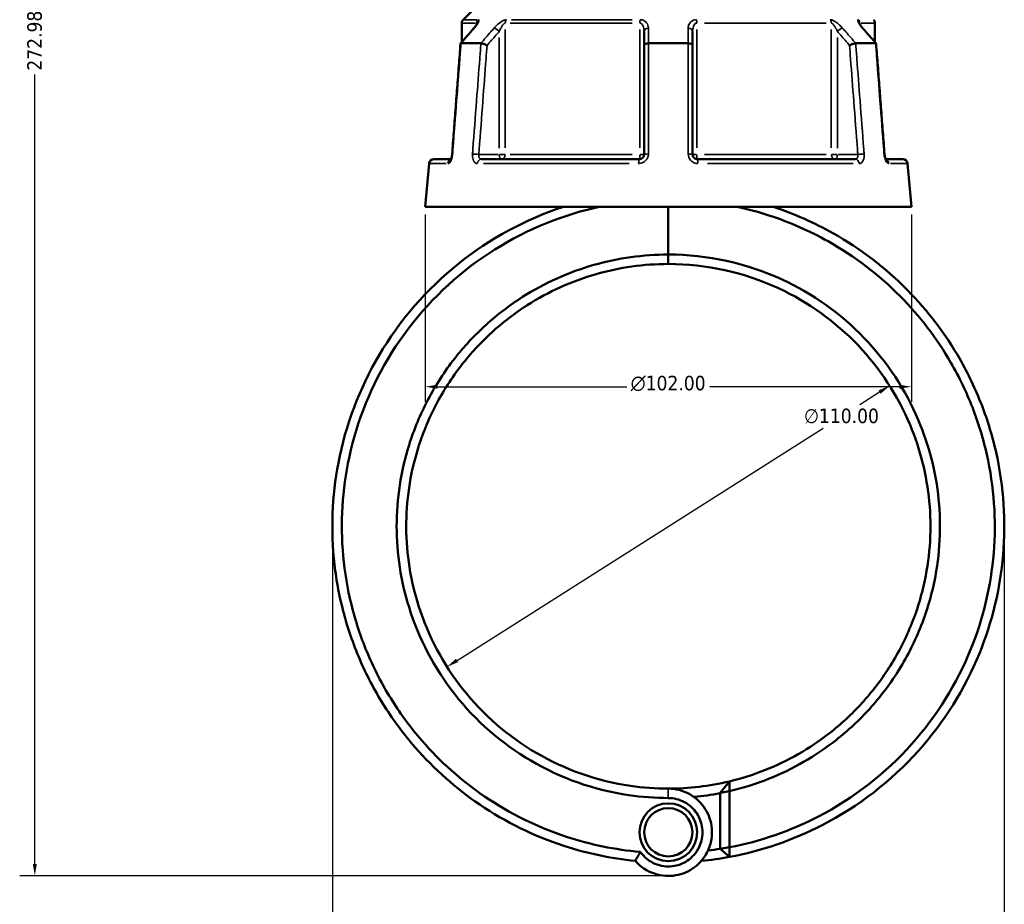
# Model space of a CAD drawing. Header units: millimetres. Extents: x 0 to 904, y 0 to 929.
# Tile 3 of 10: x 275 to 482, y 245 to 430. Entities that reach past the tile are written whole.
import ezdxf

# ---------------------------------------------------------------- set-up
doc = ezdxf.new("R2010")
doc.units = ezdxf.units.MM
for name, color, linetype, lineweight in [('Dimension (ANSI)', 7, 'Continuous', 25), ('Visible (ANSI)', 7, 'Continuous', 50), ('Visible Narrow (ANSI)', 7, 'Continuous', 35)]:
    doc.layers.add(name, color=color, linetype=linetype, lineweight=lineweight)
doc.styles.add('Note Text (ANSI)', font='tahoma.ttf')
doc.dimstyles.new('Default - mm (ANSI)', dxfattribs={"dimtxt": 3.048, "dimasz": 2.5, "dimexe": 3.175, "dimexo": 1.6002, "dimgap": 0.8, "dimtad": 0, "dimtoh": 1, "dimrnd": 1e-08, "dimzin": 4, "dimdsep": 46, "dimtxsty": 'Note Text (ANSI)', "dimcen": 0.09, "dimdle": 10, "dimclrd": 256, "dimclre": 256, "dimclrt": 256, "dimadec": 1, "dimazin": 1, "dimtfac": 1, "dimtofl": 0, "dimtmove": 0, "dimatfit": 3, "dimfxl": 1, "dimtolj": 1, "dimtzin": 4, "dimlwd": -1, "dimlwe": -1, "dimarcsym": 0})

# ---------------------------------------------------------------- blocks, each defined once
blk = doc.blocks.new('*D7')
at = {"layer": 'Defpoints', "color": 0, "transparency": 16777216}
for p in [(481.47, 326.49), (340.52, 323.87), (481.47, 187.63)]:
    blk.add_point(p, dxfattribs=at)
at = {"layer": 'Dimension (ANSI)', "transparency": 16777216}
for p, q in [((481.47, 324.89), (481.47, 184.45)), ((340.52, 322.27), (340.52, 184.45)), ((343.02, 187.63), (443.7, 187.63)), ((478.97, 187.63), (457.33, 187.63))]:
    blk.add_line(p, q, dxfattribs=at)
for points in [[(343.02, 188.04), (343.02, 187.21), (340.52, 187.63)], [(478.97, 188.04), (478.97, 187.21), (481.47, 187.63)]]:
    blk.add_solid(points, dxfattribs=at)
at = {"layer": 'Dimension (ANSI)', "transparency": 16777216, "insert": (444.5, 189.21), "char_height": 3.048, "attachment_point": 1, "style": 'Note Text (ANSI)'}
blk.add_mtext('\\A1;140.95', dxfattribs=at)
blk = doc.blocks.new('*D8')
at = {"layer": 'Defpoints', "color": 0, "transparency": 16777216}
for p in [(457.46, 353.34), (364.58, 294.41)]:
    blk.add_point(p, dxfattribs=at)
at = {"layer": 'Dimension (ANSI)', "transparency": 16777216}
for p, q in [((455.35, 352), (451.18, 349.35)), ((366.69, 295.75), (443.48, 344.47))]:
    blk.add_line(p, q, dxfattribs=at)
for points in [[(455.12, 352.35), (455.57, 351.65), (457.46, 353.34)], [(366.46, 296.1), (366.91, 295.39), (364.58, 294.41)]]:
    blk.add_solid(points, dxfattribs=at)
at = {"layer": 'Dimension (ANSI)', "transparency": 16777216, "insert": (439.49, 348.55), "char_height": 3.048, "attachment_point": 1, "style": 'Note Text (ANSI)'}
blk.add_mtext('\\A1;∅110.00', dxfattribs=at)
blk = doc.blocks.new('*D9')
at = {"layer": 'Defpoints', "color": 0, "transparency": 16777216}
for p in [(278.09, 523.55), (395.72, 523.55), (411.62, 250.57)]:
    blk.add_point(p, dxfattribs=at)
at = {"layer": 'Dimension (ANSI)', "transparency": 16777216}
for p, q in [((394.12, 523.55), (274.92, 523.55)), ((278.09, 521.05), (278.09, 432.54)), ((278.09, 253.07), (278.09, 418.6)), ((410.02, 250.57), (274.92, 250.57))]:
    blk.add_line(p, q, dxfattribs=at)
for points in [[(277.67, 521.05), (278.51, 521.05), (278.09, 523.55)], [(277.67, 253.07), (278.51, 253.07), (278.09, 250.57)]]:
    blk.add_solid(points, dxfattribs=at)
at = {"layer": 'Dimension (ANSI)', "transparency": 16777216, "insert": (276.5, 419.4), "char_height": 3.048, "attachment_point": 1, "rotation": 90, "style": 'Note Text (ANSI)'}
blk.add_mtext('\\A1;272.98', dxfattribs=at)
blk = doc.blocks.new('*D11')
at = {"layer": 'Defpoints', "color": 0, "transparency": 16777216}
for p in [(360.02, 390.85), (462.02, 390.85), (360.02, 353.13)]:
    blk.add_point(p, dxfattribs=at)
at = {"layer": 'Dimension (ANSI)', "transparency": 16777216}
for p, q in [((360.02, 389.25), (360.02, 349.96)), ((462.02, 389.25), (462.02, 349.96)), ((362.52, 353.13), (402.3, 353.13)), ((459.52, 353.13), (419.73, 353.13))]:
    blk.add_line(p, q, dxfattribs=at)
for points in [[(362.52, 353.55), (362.52, 352.72), (360.02, 353.13)], [(459.52, 353.55), (459.52, 352.72), (462.02, 353.13)]]:
    blk.add_solid(points, dxfattribs=at)
at = {"layer": 'Dimension (ANSI)', "transparency": 16777216, "insert": (403.1, 355.43), "char_height": 3.048, "attachment_point": 1, "style": 'Note Text (ANSI)'}
blk.add_mtext('\\A1;{\\fAIGDT|b0|i0;\\H3.0480;\\ln}\\fTahoma|b0|i0;\\H3.0480;102.00', dxfattribs=at)

msp = doc.modelspace()

# ---------------------------------------------------------------- linework, layer by layer
at = {"layer": 'Visible (ANSI)'}
for p, q in [((375.267, 437.398), (367.959, 430.09)), ((367.666, 429.383), (367.666, 425.392)), ((454.366, 429.383), (454.366, 425.392)), ((405.916, 427.613), (405.916, 424.698)), ((416.116, 424.698), (416.116, 427.613)), ((367.524, 425.148), (371.685, 425.148)), ((405.916, 424.698), (405.916, 401.848)), ((406.855, 425.148), (415.178, 425.148)), ((416.116, 401.848), (416.116, 424.698)), ((450.348, 425.148), (454.509, 425.148)), ((361.808, 400.848), (365.384, 400.848)), ((371.779, 400.848), (404.916, 400.848)), ((417.116, 400.848), (450.254, 400.848)), ((456.648, 400.848), (460.225, 400.848)), ((360.811, 399.935), (360.016, 390.848)), ((461.221, 399.935), (462.016, 390.848)), ((360.016, 390.848), (462.016, 390.848)), ((411.016, 390.848), (411.016, 380.854)), ((411.016, 380.854), (411.016, 390.848)), ((411.016, 378.873), (411.016, 380.854)), ((411.016, 380.854), (411.016, 378.873)), ((421.866, 267.954), (423.82, 270.384)), ((423.866, 268.359), (421.866, 267.954)), ((421.866, 267.954), (421.866, 256.213)), ((423.866, 256.571), (423.866, 268.359)), ((421.866, 256.213), (423.866, 256.571)), ((423.838, 254.549), (421.866, 256.213))]:
    msp.add_line(p, q, dxfattribs=at)
for radius in [6.06, 5.06]:
    msp.add_circle((411.016, 259.713), radius, dxfattribs=at)
for centre, radius, start, end in [((368.666, 429.383), 1, 135, 180), ((453.366, 429.383), 1, 0, 45), ((361.808, 399.848), 1, 90, 175), ((460.225, 399.848), 1, 5, 90), ((411.016, 323.873), 55, 270, 283.46112), ((411.016, 323.873), 57, 275.41489, 280.97326), ((411.016, 323.873), 68.5, 276.97596, 279.1137), ((411.016, 323.873), 70.5, 275.63458, 280.47851)]:
    msp.add_arc(centre, radius, start, end, dxfattribs=at)
for centre, major_axis, ratio, start_param, end_param in [((10359.145, -11013.381), (354.119, -16144.189), 0.871299, 3.9057859, 3.9060627), ((-9400.449, -10856.235), (350.928, 15922.406), 0.8713232, 5.5188049, 5.5190856)]:
    msp.add_ellipse(centre, major_axis=major_axis, ratio=ratio, start_param=start_param, end_param=end_param, dxfattribs=at)
for points, knots in [([(370.939, 429.364), (370.939, 429.364), (370.938, 429.361), (370.932, 429.346), (370.923, 429.325), (370.891, 429.257), (370.862, 429.203), (370.776, 429.06), (370.713, 428.965), (370.569, 428.763), (370.488, 428.656), (370.327, 428.455), (370.25, 428.363), (370.169, 428.27)], [0.11830044, 0.11830044, 0.11830044, 0.11830044, 0.12984163, 0.12984163, 0.15596521, 0.15596521, 0.19532048, 0.19532048, 0.24858388, 0.24858388, 0.30184727, 0.30184727, 0.345416, 0.345416, 0.345416, 0.345416]), ([(451.864, 428.27), (451.765, 428.384), (451.672, 428.496), (451.5, 428.714), (451.421, 428.82), (451.285, 429.017), (451.226, 429.109), (451.16, 429.225), (451.141, 429.259), (451.116, 429.31), (451.108, 429.329), (451.098, 429.353), (451.095, 429.36), (451.094, 429.363), (451.094, 429.364), (451.094, 429.364)], [0, 0, 0, 0, 0.05326363, 0.05326363, 0.10652726, 0.10652726, 0.15979088, 0.15979088, 0.1864227, 0.1864227, 0.20693939, 0.20693939, 0.22202176, 0.22202176, 0.22711666, 0.22711666, 0.22711666, 0.22711666]), ([(367.415, 425.089), (367.298, 423.545), (367.18, 422), (366.945, 418.912), (366.828, 417.367), (366.593, 414.279), (366.475, 412.734), (366.241, 409.646), (366.123, 408.101), (365.888, 405.012), (365.771, 403.468), (365.653, 401.924)], [0.5718587, 0.5718587, 0.5718587, 0.5718587, 1.0369479, 1.0369479, 1.5020372, 1.5020372, 1.9671264, 1.9671264, 2.4322156, 2.4322156, 2.8973048, 2.8973048, 2.8973048, 2.8973048]), ([(367.513, 425.147), (367.46, 425.143), (367.429, 425.128), (367.417, 425.099), (367.415, 425.094), (367.415, 425.089)], [-0.153595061, -0.153595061, -0.153595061, -0.153595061, -0.116550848, -0.116550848, -0.109554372, -0.109554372, -0.109554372, -0.109554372]), ([(372.988, 424.698), (372.987, 424.699), (372.986, 424.7), (372.882, 424.756), (372.768, 424.811), (372.532, 424.914), (372.411, 424.962), (372.174, 425.044), (372.06, 425.079), (371.857, 425.128), (371.77, 425.143), (371.7, 425.147)], [-0.15371258, -0.15371258, -0.15371258, -0.15371258, -0.15323742, -0.15323742, -0.11409173, -0.11409173, -0.07545617, -0.07545617, -0.03695795, -0.03695795, 0, 0, 0, 0]), ([(406.829, 425.147), (406.707, 425.143), (406.588, 425.128), (406.364, 425.079), (406.263, 425.044), (406.095, 424.962), (406.03, 424.914), (405.94, 424.811), (405.917, 424.756), (405.916, 424.7), (405.916, 424.699), (405.916, 424.698)], [-0.15359492, -0.15359492, -0.15359492, -0.15359492, -0.11655078, -0.11655078, -0.07796289, -0.07796289, -0.03923697, -0.03923697, 0, 0, 0.0004764, 0.0004764, 0.0004764, 0.0004764]), ([(416.116, 424.698), (416.116, 424.699), (416.116, 424.7), (416.116, 424.756), (416.093, 424.811), (416.003, 424.914), (415.937, 424.962), (415.769, 425.044), (415.668, 425.079), (415.445, 425.128), (415.326, 425.143), (415.203, 425.147)], [-0.15371258, -0.15371258, -0.15371258, -0.15371258, -0.15323729, -0.15323729, -0.11409168, -0.11409168, -0.07545593, -0.07545593, -0.03695789, -0.03695789, 0, 0, 0, 0]), ([(450.333, 425.147), (450.263, 425.143), (450.176, 425.128), (449.973, 425.079), (449.859, 425.044), (449.622, 424.962), (449.501, 424.914), (449.265, 424.811), (449.151, 424.756), (449.047, 424.7), (449.046, 424.699), (449.044, 424.698)], [-0.15359504, -0.15359504, -0.15359504, -0.15359504, -0.11655084, -0.11655084, -0.07796278, -0.07796278, -0.03923704, -0.03923704, 0, 0, 0.00047627, 0.00047627, 0.00047627, 0.00047627]), ([(454.618, 425.089), (454.617, 425.094), (454.616, 425.099), (454.604, 425.128), (454.572, 425.143), (454.52, 425.147)], [-0.043938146, -0.043938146, -0.043938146, -0.043938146, -0.03695796, -0.03695796, 0, 0, 0, 0]), ([(456.379, 401.924), (456.262, 403.468), (456.144, 405.012), (455.91, 408.101), (455.792, 409.646), (455.557, 412.734), (455.44, 414.279), (455.205, 417.367), (455.087, 418.912), (454.853, 422), (454.735, 423.545), (454.618, 425.089)], [1.2046153, 1.2046153, 1.2046153, 1.2046153, 1.6697046, 1.6697046, 2.1347938, 2.1347938, 2.599883, 2.599883, 3.0649722, 3.0649722, 3.5300614, 3.5300614, 3.5300614, 3.5300614]), ([(365.653, 401.924), (365.643, 401.786), (365.625, 401.649), (365.575, 401.389), (365.545, 401.267), (365.478, 401.059), (365.443, 400.97), (365.381, 400.838), (365.354, 400.791), (365.317, 400.736), (365.305, 400.724), (365.305, 400.724)], [0, 0, 0, 0, 0.05246869, 0.05246869, 0.10385719, 0.10385719, 0.15173749, 0.15173749, 0.19343627, 0.19343627, 0.22729393, 0.22729393, 0.22729393, 0.22729393]), ([(365.384, 400.848), (365.39, 400.859), (365.397, 400.872), (365.431, 400.943), (365.461, 401.015), (365.508, 401.149), (365.525, 401.206), (365.542, 401.266)], [0.150448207, 0.150448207, 0.150448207, 0.150448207, 0.159506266, 0.159506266, 0.200620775, 0.200620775, 0.227257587, 0.227257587, 0.227257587, 0.227257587]), ([(405.916, 401.848), (405.916, 401.782), (405.91, 401.717), (405.876, 401.549), (405.839, 401.449), (405.72, 401.237), (405.628, 401.132), (405.376, 400.942), (405.204, 400.874), (404.991, 400.85), (404.954, 400.848), (404.916, 400.848)], [0, 0, 0, 0, 0.03957477, 0.03957477, 0.1028944, 0.1028944, 0.18520991, 0.18520991, 0.29222008, 0.29222008, 0.31481112, 0.31481112, 0.31481112, 0.31481112]), ([(417.116, 400.848), (417.006, 400.848), (416.896, 400.866), (416.624, 400.96), (416.472, 401.063), (416.203, 401.377), (416.116, 401.612), (416.116, 401.848)], [0, 0, 0, 0, 0.06653404, 0.06653404, 0.1729885, 0.1729885, 0.31481287, 0.31481287, 0.31481287, 0.31481287]), ([(456.379, 401.924), (456.39, 401.786), (456.408, 401.649), (456.457, 401.389), (456.488, 401.267), (456.554, 401.059), (456.589, 400.97), (456.631, 400.881), (456.64, 400.864), (456.648, 400.848)], [0, 0, 0, 0, 0.05246869, 0.05246869, 0.10385719, 0.10385719, 0.15173749, 0.15173749, 0.16436308, 0.16436308, 0.16436308, 0.16436308]), ([(456.727, 400.724), (456.727, 400.724), (456.727, 400.724), (456.722, 400.73), (456.71, 400.744), (456.677, 400.795), (456.654, 400.835), (456.602, 400.943), (456.572, 401.015), (456.511, 401.189), (456.481, 401.295), (456.428, 401.53), (456.406, 401.66), (456.387, 401.836), (456.383, 401.88), (456.379, 401.924)], [0.08751627, 0.08751627, 0.08751627, 0.08751627, 0.09464308, 0.09464308, 0.12462258, 0.12462258, 0.15950627, 0.15950627, 0.20062077, 0.20062077, 0.24742921, 0.24742921, 0.29808648, 0.29808648, 0.31481397, 0.31481397, 0.31481397, 0.31481397]), ([(365.305, 400.724), (365.305, 400.724), (365.306, 400.724), (365.311, 400.73), (365.322, 400.743), (365.336, 400.764)], [0.08751627, 0.08751627, 0.08751627, 0.08751627, 0.094643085, 0.094643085, 0.122975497, 0.122975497, 0.122975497, 0.122975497]), ([(389.003, 390.848), (381.047, 388.233), (373.566, 384.187), (360.346, 373.631), (354.653, 367.074), (346.197, 352.755), (343.298, 345.079), (340.436, 330.15), (340.164, 322.957), (340.97, 315.89), (341.372, 312.357), (342.043, 308.855), (343.903, 301.994), (345.093, 298.635), (347.963, 292.137), (349.644, 288.997), (353.459, 283.008), (355.592, 280.158), (361.897, 272.943), (366.45, 268.914), (376.876, 261.842), (382.83, 258.92), (393.944, 255.279), (398.991, 254.217), (404.094, 253.714)], [0.3163412, 0.3163412, 0.3163412, 0.3163412, 0.6713834, 0.6713834, 1.034028, 1.034028, 1.377619, 1.377619, 1.6804056, 1.6804056, 1.6804056, 1.8317989, 1.8317989, 1.9831922, 1.9831922, 2.1345855, 2.1345855, 2.2859788, 2.2859788, 2.5433475, 2.5433475, 2.8238073, 2.8238073, 3.0428641, 3.0428641, 3.0428641, 3.0428641]), ([(405.144, 255.606), (399.869, 256.06), (394.647, 257.129), (383.536, 260.784), (377.736, 263.643), (367.589, 270.559), (363.161, 274.497), (357.039, 281.545), (354.97, 284.327), (351.274, 290.173), (349.648, 293.236), (346.876, 299.572), (345.73, 302.846), (343.945, 309.529), (343.306, 312.938), (342.928, 316.376), (342.171, 323.252), (342.463, 330.242), (345.298, 344.734), (348.141, 352.174), (356.39, 366.036), (361.928, 372.375), (374.759, 382.57), (382.009, 386.472), (389.712, 388.994), (391.96, 389.729), (394.245, 390.349), (396.557, 390.848)], [-3.0557292, -3.0557292, -3.0557292, -3.0557292, -2.8238073, -2.8238073, -2.5433475, -2.5433475, -2.2859788, -2.2859788, -2.1345855, -2.1345855, -1.9831922, -1.9831922, -1.8317989, -1.8317989, -1.6804056, -1.6804056, -1.6804056, -1.377619, -1.377619, -1.034028, -1.034028, -0.6713834, -0.6713834, -0.3163412, -0.3163412, -0.3163412, -0.2127394, -0.2127394, -0.2127394, -0.2127394]), ([(423.838, 254.549), (430.608, 255.801), (437.194, 258.052), (450.904, 265.119), (457.775, 270.423), (468.871, 282.786), (473.222, 289.726), (478.965, 303.782), (480.653, 310.772), (481.259, 317.86), (481.563, 321.404), (481.598, 324.972), (481.128, 332.075), (480.624, 335.609), (479.087, 342.563), (478.054, 345.983), (475.483, 352.629), (473.945, 355.856), (469.157, 364.205), (465.459, 369.073), (456.601, 378.049), (451.35, 382.065), (441.636, 387.543), (437.404, 389.41), (433.03, 390.848)], [0.1836005, 0.1836005, 0.1836005, 0.1836005, 0.4777172, 0.4777172, 0.842243, 0.842243, 1.1864566, 1.1864566, 1.4892735, 1.4892735, 1.4892735, 1.640682, 1.640682, 1.7920905, 1.7920905, 1.9434989, 1.9434989, 2.0949074, 2.0949074, 2.3523018, 2.3523018, 2.630053, 2.630053, 2.8252515, 2.8252515, 2.8252515, 2.8252515]), ([(425.475, 390.848), (427.787, 390.349), (430.073, 389.729), (432.321, 388.994), (436.556, 387.607), (440.655, 385.806), (450.071, 380.52), (455.167, 376.643), (463.775, 367.968), (467.375, 363.26), (472.048, 355.176), (473.552, 352.05), (476.071, 345.608), (477.086, 342.291), (478.604, 335.542), (479.107, 332.109), (479.591, 325.208), (479.57, 321.739), (479.289, 318.292), (478.725, 311.397), (477.11, 304.589), (471.568, 290.887), (467.354, 284.112), (456.578, 272.035), (449.893, 266.848), (436.644, 259.988), (430.345, 257.808), (423.866, 256.571)], [-2.9288532, -2.9288532, -2.9288532, -2.9288532, -2.8252515, -2.8252515, -2.8252515, -2.630053, -2.630053, -2.3523018, -2.3523018, -2.0949074, -2.0949074, -1.9434989, -1.9434989, -1.7920905, -1.7920905, -1.640682, -1.640682, -1.4892735, -1.4892735, -1.4892735, -1.1864566, -1.1864566, -0.842243, -0.842243, -0.4777172, -0.4777172, -0.1887605, -0.1887605, -0.1887605, -0.1887605]), ([(411.016, 380.854), (405.737, 380.854), (400.459, 380.116), (390.117, 377.168), (385.069, 374.902), (377.729, 370.24), (375.158, 368.283), (370.382, 363.962), (368.178, 361.6), (364.059, 356.357), (362.176, 353.452), (358.965, 347.349), (357.637, 344.153), (354.894, 335.373), (354.016, 329.623), (354.016, 323.873), (354.016, 318.123), (354.894, 312.373), (358.665, 300.303), (361.929, 294.101), (370.579, 283.09), (376.026, 278.333), (388.463, 271.034), (395.488, 268.562), (405.468, 267.095), (408.242, 266.892), (411.016, 266.892)], [-3.1415927, -3.1415927, -3.1415927, -3.1415927, -2.8638463, -2.8638463, -2.5757088, -2.5757088, -2.4062161, -2.4062161, -2.2367234, -2.2367234, -2.0551872, -2.0551872, -1.8736509, -1.8736509, -1.5707963, -1.5707963, -1.5707963, -1.2679417, -1.2679417, -0.9048692, -0.9048692, -0.5307408, -0.5307408, -0.1459544, -0.1459544, 0, 0, 0, 0]), ([(423.866, 268.359), (426.643, 269.001), (429.371, 269.852), (437.111, 272.919), (441.907, 275.673), (448.746, 281.04), (451.109, 283.243), (455.432, 288.015), (457.39, 290.584), (460.968, 296.21), (462.553, 299.288), (465.143, 305.679), (466.146, 308.992), (468.003, 317.997), (468.305, 323.801), (467.736, 329.519), (467.166, 335.238), (465.725, 340.869), (460.78, 352.502), (456.92, 358.35), (447.226, 368.449), (441.34, 372.642), (427.433, 379.053), (419.227, 380.854), (411.016, 380.854)], [-2.9142727, -2.9142727, -2.9142727, -2.9142727, -2.764311, -2.764311, -2.476217, -2.476217, -2.30675, -2.30675, -2.1372829, -2.1372829, -1.9557219, -1.9557219, -1.7741609, -1.7741609, -1.4715087, -1.4715087, -1.4715087, -1.1688566, -1.1688566, -0.8058694, -0.8058694, -0.4319915, -0.4319915, 0, 0, 0, 0]), ([(411.016, 268.873), (408.354, 268.873), (405.692, 269.067), (396.112, 270.468), (389.364, 272.829), (377.399, 279.811), (372.147, 284.364), (363.781, 294.927), (360.611, 300.885), (356.919, 312.504), (356.045, 318.047), (356.017, 323.599), (355.989, 329.151), (356.809, 334.711), (359.421, 343.213), (360.691, 346.311), (363.771, 352.228), (365.582, 355.048), (369.55, 360.14), (371.676, 362.436), (376.288, 366.636), (378.773, 368.54), (385.873, 373.076), (390.76, 375.282), (400.782, 378.154), (405.899, 378.873), (411.016, 378.873)], [0, 0, 0, 0, 0.1459544, 0.1459544, 0.5307408, 0.5307408, 0.9048692, 0.9048692, 1.2679417, 1.2679417, 1.5707963, 1.5707963, 1.5707963, 1.8736509, 1.8736509, 2.0551872, 2.0551872, 2.2367234, 2.2367234, 2.4062161, 2.4062161, 2.5757088, 2.5757088, 2.8638463, 2.8638463, 3.1415927, 3.1415927, 3.1415927, 3.1415927]), ([(411.016, 378.873), (418.976, 378.873), (426.931, 377.118), (440.396, 370.876), (446.087, 366.795), (455.439, 356.982), (459.151, 351.305), (463.883, 340.03), (465.249, 334.58), (465.772, 329.053), (466.295, 323.527), (465.974, 317.925), (464.141, 309.249), (463.158, 306.059), (460.634, 299.912), (459.093, 296.954), (455.626, 291.553), (453.732, 289.088), (449.557, 284.513), (447.277, 282.403), (440.688, 277.265), (436.074, 274.631), (428.787, 271.759), (426.324, 270.983), (423.82, 270.384)], [0, 0, 0, 0, 0.4319915, 0.4319915, 0.8058694, 0.8058694, 1.1688566, 1.1688566, 1.4715087, 1.4715087, 1.4715087, 1.7741609, 1.7741609, 1.9557219, 1.9557219, 2.1372829, 2.1372829, 2.30675, 2.30675, 2.476217, 2.476217, 2.764311, 2.764311, 2.9054762, 2.9054762, 2.9054762, 2.9054762]), ([(404.094, 253.714), (404.486, 253.262), (404.921, 252.85), (406.687, 251.475), (408.251, 250.829), (411.301, 250.444), (412.773, 250.608), (415.479, 251.586), (416.714, 252.397), (418.32, 254.111), (418.841, 254.865), (419.242, 255.683), (419.643, 256.5), (419.922, 257.381), (420.293, 259.74), (420.167, 261.258), (419.229, 264.01), (418.451, 265.253), (416.283, 267.376), (414.835, 268.194), (412.537, 268.778), (411.777, 268.873), (411.016, 268.873)], [-4.0214066, -4.0214066, -4.0214066, -4.0214066, -3.8218289, -3.8218289, -3.2709909, -3.2709909, -2.7840076, -2.7840076, -2.3010087, -2.3010087, -1.9991344, -1.9991344, -1.9991344, -1.6972602, -1.6972602, -1.2142613, -1.2142613, -0.754496, -0.754496, -0.2416885, -0.2416885, 0, 0, 0, 0]), ([(423.866, 268.359), (423.858, 268.696), (423.85, 269.033), (423.835, 269.708), (423.827, 270.046), (423.82, 270.384)], [-0.3050467, -0.3050467, -0.3050467, -0.3050467, -0.15256078, -0.15256078, 0, 0, 0, 0]), ([(411.016, 266.892), (411.592, 266.892), (412.167, 266.822), (413.911, 266.392), (415.021, 265.789), (416.714, 264.198), (417.339, 263.257), (418.128, 261.139), (418.265, 259.955), (418.028, 258.087), (417.827, 257.383), (417.527, 256.725), (417.226, 256.067), (416.826, 255.455), (415.574, 254.057), (414.595, 253.389), (412.43, 252.58), (411.244, 252.444), (408.794, 252.763), (407.543, 253.299), (405.995, 254.551), (405.53, 255.051), (405.144, 255.606)], [0, 0, 0, 0, 0.2416885, 0.2416885, 0.754496, 0.754496, 1.2142613, 1.2142613, 1.6972602, 1.6972602, 1.9991344, 1.9991344, 1.9991344, 2.3010087, 2.3010087, 2.7840076, 2.7840076, 3.2709909, 3.2709909, 3.8218289, 3.8218289, 4.1046277, 4.1046277, 4.1046277, 4.1046277]), ([(423.838, 254.549), (423.843, 254.886), (423.848, 255.222), (423.857, 255.896), (423.862, 256.233), (423.866, 256.571)], [-0.26552249, -0.26552249, -0.26552249, -0.26552249, -0.13277778, -0.13277778, 0, 0, 0, 0]), ([(405.144, 255.606), (404.963, 255.294), (404.787, 254.979), (404.444, 254.348), (404.275, 254.03), (404.11, 253.712)], [-0.27669932, -0.27669932, -0.27669932, -0.27669932, -0.13854961, -0.13854961, 0, 0, 0, 0])]:
    msp.add_open_spline(points, degree=3, knots=knots, dxfattribs=at)
for points in [[(367.513, 425.147), (367.516, 425.148), (367.52, 425.148), (367.524, 425.148)], [(371.685, 425.148), (371.69, 425.148), (371.695, 425.148), (371.7, 425.147)], [(406.829, 425.147), (406.838, 425.148), (406.846, 425.148), (406.855, 425.148)], [(415.178, 425.148), (415.186, 425.148), (415.195, 425.148), (415.203, 425.147)], [(450.333, 425.147), (450.338, 425.148), (450.343, 425.148), (450.348, 425.148)], [(454.509, 425.148), (454.513, 425.148), (454.516, 425.148), (454.52, 425.147)], [(365.59, 401.466), (365.602, 401.526), (365.613, 401.587), (365.622, 401.649)], [(404.11, 253.712), (404.105, 253.713), (404.1, 253.713), (404.094, 253.714)]]:
    msp.add_open_spline(points, degree=3, dxfattribs=at)
at = {"layer": 'Visible Narrow (ANSI)'}
for p, q in [((367.967, 430.09), (370.816, 430.09)), ((378.088, 430.09), (403.454, 430.09)), ((370.543, 429.383), (367.674, 429.383)), ((370.85, 429.373), (370.85, 429.194)), ((376.812, 403.225), (376.812, 428.006)), ((403.403, 429.383), (377.864, 429.383)), ((405.054, 428.006), (405.054, 403.225)), ((416.979, 403.225), (416.979, 428.006)), ((444.168, 429.383), (418.63, 429.383)), ((445.22, 428.006), (445.22, 403.225)), ((451.183, 429.194), (451.183, 429.373)), ((454.358, 429.383), (451.49, 429.383)), ((375.523, 426.325), (375.523, 403.136)), ((446.51, 403.136), (446.51, 426.325)), ((375.309, 401.848), (371.464, 401.848)), ((376.766, 401.848), (375.586, 401.848)), ((377.864, 401.848), (403.403, 401.848)), ((405.914, 401.848), (405.124, 401.848)), ((416.908, 401.848), (416.119, 401.848)), ((418.63, 401.848), (444.168, 401.848)), ((446.446, 401.848), (445.266, 401.848)), ((450.569, 401.848), (446.723, 401.848)), ((364.381, 399.935), (360.821, 399.935)), ((402.809, 399.935), (372.226, 399.935)), ((449.807, 399.935), (419.224, 399.935)), ((461.211, 399.935), (457.652, 399.935)), ((411.016, 266.991), (411.016, 268.774))]:
    msp.add_line(p, q, dxfattribs=at)
for centre, major_axis, ratio, start_param, end_param in [((371.776, 429.383), (0, 1), 0.9265657, 0.8246681, 1.5315264), ((377.601, 429.383), (0, -1), 0.7890235, 3.9662607, 4.6731191), ((405.191, 429.383), (0, 1), 0.1375423, 0.8246681, 1.5315264), ((416.841, 429.383), (0, -1), 0.1375423, 1.6100662, 2.3169246), ((444.431, 429.383), (0, 1), 0.7890235, 4.7516589, 5.4585172), ((450.256, 429.383), (0, -1), 0.9265657, 1.6100662, 2.3169246), ((370.923, 427.613), (-0.755, 0.656), 0.3543192, 5.9781609, 6.2671314), ((375.023, 427.613), (-0.755, 0.656), 0.3543192, 4.400804, 5.755338), ((406.916, 427.613), (-1, 0), 0.7086384, 4.8533994, 6.2079334), ((415.116, 427.613), (1, 0), 0.7086384, 0.0752519, 1.4297859), ((447.01, 427.613), (-0.755, -0.656), 0.3543192, 3.66944, 5.023974), ((451.11, 427.613), (0.755, 0.656), 0.3543192, 0.0160539, 0.3050244), ((366.651, 401.848), (-0.997, 0.076), 0.0437298, 5.8665688, 6.2612581), ((370.751, 401.848), (0.997, -0.076), 0.0437298, 1.1232285, 2.4618904), ((371.779, 399.848), (0, 1), 0.797365, 0.0741765, 1.4093534), ((376.023, 401.848), (0, -1), 0.5, 4.7909288, 6.2046455), ((376.023, 401.848), (0, -1), 0.7890235, 0.0785398, 1.4922565), ((404.916, 399.848), (0, 1), 0.1239616, 0.0741765, 1.4093534), ((404.916, 401.848), (0, -1), 0.1375423, 0.0785398, 1.4922565), ((406.916, 401.848), (-1, 0), 0.0874597, 4.8701533, 6.2088152), ((415.116, 401.848), (1, 0), 0.0874597, 0.0743701, 1.413032), ((417.116, 401.848), (0, -1), 0.1375423, 4.7909288, 6.2046455), ((417.116, 399.848), (0, 1), 0.1239616, 4.8738319, 6.2090088), ((446.01, 401.848), (0, -1), 0.7890235, 4.7909288, 6.2046455), ((446.01, 401.848), (0, -1), 0.5, 0.0785398, 1.4922565), ((450.254, 399.848), (0, 1), 0.797365, 4.8738319, 6.2090088), ((451.282, 401.848), (0.997, 0.076), 0.0437298, 0.6797022, 2.0183641), ((455.382, 401.848), (0.997, 0.076), 0.0437298, 0.0219272, 0.4166165), ((365.679, 399.848), (0, 1), 0.9213266, 0.4254409, 1.427841), ((456.354, 399.848), (0, 1), 0.9213266, 4.8553461, 5.8577786)]:
    msp.add_ellipse(centre, major_axis=major_axis, ratio=ratio, start_param=start_param, end_param=end_param, dxfattribs=at)
for points, knots in [([(370.281, 428.321), (370.473, 428.542), (370.648, 428.762), (370.922, 429.145), (371.028, 429.311), (371.164, 429.565), (371.208, 429.661), (371.267, 429.838), (371.28, 429.918), (371.261, 430.021), (371.24, 430.054), (371.182, 430.084), (371.154, 430.09), (371.121, 430.09)], [-0.345416, -0.345416, -0.345416, -0.345416, -0.25131567, -0.25131567, -0.17440412, -0.17440412, -0.12292214, -0.12292214, -0.06721438, -0.06721438, -0.02585168, -0.02585168, 0, 0, 0, 0]), ([(377.043, 430.09), (376.913, 430.09), (376.756, 430.055), (376.152, 429.825), (375.671, 429.487), (374.958, 428.871), (374.687, 428.597), (374.446, 428.321)], [-0.34541683, -0.34541683, -0.34541683, -0.34541683, -0.28278882, -0.28278882, -0.11734182, -0.11734182, 0, 0, 0, 0]), ([(406.851, 428.321), (406.85, 428.543), (406.812, 428.764), (406.668, 429.147), (406.576, 429.313), (406.368, 429.566), (406.271, 429.661), (406.034, 429.838), (405.892, 429.918), (405.613, 430.021), (405.485, 430.054), (405.267, 430.084), (405.181, 430.09), (405.094, 430.09)], [-0.34541583, -0.34541583, -0.34541583, -0.34541583, -0.25081718, -0.25081718, -0.17415567, -0.17415567, -0.12305037, -0.12305037, -0.06721438, -0.06721438, -0.02585168, -0.02585168, 0, 0, 0, 0]), ([(416.938, 430.09), (416.706, 430.09), (416.481, 430.047), (415.832, 429.797), (415.534, 429.473), (415.24, 428.871), (415.182, 428.597), (415.182, 428.321)], [-0.34541645, -0.34541645, -0.34541645, -0.34541645, -0.27620858, -0.27620858, -0.11734182, -0.11734182, 0, 0, 0, 0]), ([(447.586, 428.321), (447.394, 428.542), (447.181, 428.761), (446.764, 429.144), (446.566, 429.31), (446.221, 429.565), (446.079, 429.661), (445.783, 429.838), (445.628, 429.918), (445.368, 430.021), (445.262, 430.054), (445.102, 430.084), (445.043, 430.09), (444.989, 430.09)], [-0.34541603, -0.34541603, -0.34541603, -0.34541603, -0.25141662, -0.25141662, -0.17445287, -0.17445287, -0.12288915, -0.12288915, -0.06721438, -0.06721438, -0.02585168, -0.02585168, 0, 0, 0, 0]), ([(450.912, 430.09), (450.83, 430.09), (450.781, 430.053), (450.726, 429.818), (450.888, 429.484), (451.298, 428.871), (451.512, 428.597), (451.752, 428.321)], [-0.34541684, -0.34541684, -0.34541684, -0.34541684, -0.28109054, -0.28109054, -0.11734182, -0.11734182, 0, 0, 0, 0]), ([(367.524, 425.148), (368.217, 425.946), (368.91, 426.744), (369.603, 427.541), (369.829, 427.801), (370.055, 428.061), (370.281, 428.321)], [-1.97914638, -1.97914638, -1.97914638, -1.97914638, -1.63999425, -1.63999425, -1.63999425, -1.52956, -1.52956, -1.52956, -1.52956]), ([(370.85, 429.383), (370.866, 429.383), (370.88, 429.377), (370.902, 429.353), (370.911, 429.334), (370.916, 429.31)], [0, 0, 0, 0, 0.025851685, 0.025851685, 0.053736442, 0.053736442, 0.053736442, 0.053736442]), ([(374.446, 428.321), (374.22, 428.061), (373.994, 427.801), (373.768, 427.541), (373.073, 426.743), (372.379, 425.946), (371.685, 425.148)], [-2.74525, -2.74525, -2.74525, -2.74525, -2.63478434, -2.63478434, -2.63478434, -2.29566362, -2.29566362, -2.29566362, -2.29566362]), ([(375.523, 427.613), (375.643, 427.889), (375.779, 428.164), (376.133, 428.78), (376.372, 429.118), (376.671, 429.347), (376.748, 429.383), (376.812, 429.383)], [0, 0, 0, 0, 0.11734182, 0.11734182, 0.28278882, 0.28278882, 0.34541683, 0.34541683, 0.34541683, 0.34541683]), ([(405.054, 429.383), (405.097, 429.383), (405.139, 429.377), (405.246, 429.347), (405.309, 429.314), (405.446, 429.211), (405.516, 429.13), (405.632, 428.953), (405.68, 428.858), (405.782, 428.606), (405.827, 428.44), (405.898, 428.057), (405.916, 427.836), (405.916, 427.613)], [0, 0, 0, 0, 0.02585168, 0.02585168, 0.06721438, 0.06721438, 0.12305037, 0.12305037, 0.17415567, 0.17415567, 0.25081718, 0.25081718, 0.34541583, 0.34541583, 0.34541583, 0.34541583]), ([(406.855, 425.148), (406.854, 425.946), (406.853, 426.744), (406.852, 427.541), (406.851, 427.801), (406.851, 428.061), (406.851, 428.321)], [-1.97914638, -1.97914638, -1.97914638, -1.97914638, -1.63999115, -1.63999115, -1.63999115, -1.52956, -1.52956, -1.52956, -1.52956]), ([(415.182, 428.321), (415.182, 428.061), (415.181, 427.801), (415.181, 427.541), (415.18, 426.744), (415.179, 425.946), (415.178, 425.148)], [-0.97913562, -0.97913562, -0.97913562, -0.97913562, -0.86870447, -0.86870447, -0.86870447, -0.52954924, -0.52954924, -0.52954924, -0.52954924]), ([(416.116, 427.613), (416.116, 427.889), (416.145, 428.164), (416.289, 428.766), (416.435, 429.09), (416.754, 429.339), (416.865, 429.383), (416.979, 429.383)], [0, 0, 0, 0, 0.11734182, 0.11734182, 0.27620858, 0.27620858, 0.34541645, 0.34541645, 0.34541645, 0.34541645]), ([(445.22, 429.383), (445.247, 429.383), (445.276, 429.377), (445.355, 429.347), (445.407, 429.314), (445.536, 429.211), (445.612, 429.131), (445.759, 428.954), (445.83, 428.858), (446.001, 428.603), (446.1, 428.437), (446.307, 428.054), (446.413, 427.835), (446.51, 427.613)], [0, 0, 0, 0, 0.02585168, 0.02585168, 0.06721438, 0.06721438, 0.12288915, 0.12288915, 0.17445287, 0.17445287, 0.25141662, 0.25141662, 0.34541603, 0.34541603, 0.34541603, 0.34541603]), ([(450.348, 425.148), (449.654, 425.946), (448.959, 426.743), (448.265, 427.541), (448.039, 427.801), (447.813, 428.061), (447.586, 428.321)], [-1.97914638, -1.97914638, -1.97914638, -1.97914638, -1.64002566, -1.64002566, -1.64002566, -1.52956, -1.52956, -1.52956, -1.52956]), ([(451.752, 428.321), (451.978, 428.061), (452.204, 427.801), (452.429, 427.541), (453.123, 426.744), (453.816, 425.946), (454.509, 425.148)], [-2.9717419, -2.9717419, -2.9717419, -2.9717419, -2.86130766, -2.86130766, -2.86130766, -2.52215552, -2.52215552, -2.52215552, -2.52215552]), ([(372.988, 424.698), (373.607, 425.41), (374.226, 426.122), (374.845, 426.834), (375.071, 427.094), (375.297, 427.354), (375.523, 427.613)], [2.33212986, 2.33212986, 2.33212986, 2.33212986, 2.63478434, 2.63478434, 2.63478434, 2.74525, 2.74525, 2.74525, 2.74525]), ([(446.51, 427.613), (446.735, 427.354), (446.961, 427.094), (447.187, 426.834), (447.806, 426.122), (448.426, 425.41), (449.044, 424.698)], [1.52956, 1.52956, 1.52956, 1.52956, 1.64002566, 1.64002566, 1.64002566, 1.94268014, 1.94268014, 1.94268014, 1.94268014]), ([(365.749, 401.935), (365.773, 402.255), (365.798, 402.574), (366.081, 406.306), (366.34, 409.719), (366.6, 413.131), (366.823, 416.076), (367.047, 419.02), (367.352, 423.025), (367.432, 424.086), (367.513, 425.147)], [-2.8973048, -2.8973048, -2.8973048, -2.8973048, -2.8010583, -2.8010583, -1.7733903, -1.7733903, -1.7733903, -0.8866951, -0.8866951, -0.5671389, -0.5671389, -0.5671389, -0.5671389]), ([(371.7, 425.147), (371.619, 424.086), (371.538, 423.025), (371.233, 419.02), (371.009, 416.076), (370.785, 413.131), (370.525, 409.719), (370.265, 406.306), (369.981, 402.574), (369.957, 402.255), (369.932, 401.935)], [-3.5347812, -3.5347812, -3.5347812, -3.5347812, -3.215225, -3.215225, -2.3285299, -2.3285299, -2.3285299, -1.3008619, -1.3008619, -1.2046153, -1.2046153, -1.2046153, -1.2046153]), ([(371.251, 401.848), (371.275, 402.168), (371.299, 402.487), (371.583, 406.219), (371.842, 409.632), (372.102, 413.044), (372.326, 415.988), (372.55, 418.933), (372.845, 422.817), (372.917, 423.758), (372.988, 424.698)], [1.2046153, 1.2046153, 1.2046153, 1.2046153, 1.3008619, 1.3008619, 2.3285299, 2.3285299, 2.3285299, 3.215225, 3.215225, 3.4984336, 3.4984336, 3.4984336, 3.4984336]), ([(406.833, 401.935), (406.833, 402.255), (406.833, 402.574), (406.832, 406.306), (406.832, 409.719), (406.831, 413.131), (406.831, 416.076), (406.83, 419.02), (406.83, 423.025), (406.83, 424.086), (406.829, 425.147)], [-2.8973048, -2.8973048, -2.8973048, -2.8973048, -2.8010583, -2.8010583, -1.7733903, -1.7733903, -1.7733903, -0.8866951, -0.8866951, -0.5671389, -0.5671389, -0.5671389, -0.5671389]), ([(415.203, 425.147), (415.203, 424.086), (415.203, 423.025), (415.202, 419.02), (415.202, 416.076), (415.201, 413.131), (415.201, 409.719), (415.2, 406.306), (415.2, 402.574), (415.2, 402.255), (415.2, 401.935)], [-3.5347812, -3.5347812, -3.5347812, -3.5347812, -3.215225, -3.215225, -2.3285299, -2.3285299, -2.3285299, -1.3008619, -1.3008619, -1.2046153, -1.2046153, -1.2046153, -1.2046153]), ([(449.044, 424.698), (449.116, 423.758), (449.188, 422.817), (449.483, 418.933), (449.707, 415.988), (449.931, 413.044), (450.19, 409.632), (450.45, 406.219), (450.734, 402.487), (450.758, 402.168), (450.782, 401.848)], [0.6034865, 0.6034865, 0.6034865, 0.6034865, 0.8866951, 0.8866951, 1.7733903, 1.7733903, 1.7733903, 2.8010583, 2.8010583, 2.8973048, 2.8973048, 2.8973048, 2.8973048]), ([(452.1, 401.935), (452.076, 402.255), (452.052, 402.574), (451.767, 406.306), (451.508, 409.719), (451.248, 413.131), (451.024, 416.076), (450.8, 419.02), (450.495, 423.025), (450.414, 424.086), (450.333, 425.147)], [-2.8973048, -2.8973048, -2.8973048, -2.8973048, -2.8010583, -2.8010583, -1.7733903, -1.7733903, -1.7733903, -0.8866951, -0.8866951, -0.5671389, -0.5671389, -0.5671389, -0.5671389]), ([(454.52, 425.147), (454.6, 424.086), (454.681, 423.025), (454.985, 419.02), (455.209, 416.076), (455.433, 413.131), (455.692, 409.719), (455.951, 406.306), (456.235, 402.574), (456.259, 402.255), (456.283, 401.935)], [-3.5347812, -3.5347812, -3.5347812, -3.5347812, -3.215225, -3.215225, -2.3285299, -2.3285299, -2.3285299, -1.3008619, -1.3008619, -1.2046153, -1.2046153, -1.2046153, -1.2046153]), ([(364.761, 399.935), (364.931, 399.935), (365.118, 400.075), (365.388, 400.496), (365.484, 400.707), (365.62, 401.132), (365.668, 401.333), (365.723, 401.671), (365.739, 401.803), (365.749, 401.935)], [-0.31481104, -0.31481104, -0.31481104, -0.31481104, -0.18638694, -0.18638694, -0.1035483, -0.1035483, -0.03982627, -0.03982627, 0, 0, 0, 0]), ([(369.932, 401.935), (369.924, 401.829), (369.921, 401.723), (369.93, 401.205), (370.017, 400.814), (370.29, 400.291), (370.447, 400.12), (370.74, 399.965), (370.861, 399.935), (370.985, 399.935)], [-0.31481354, -0.31481354, -0.31481354, -0.31481354, -0.28284699, -0.28284699, -0.15713721, -0.15713721, -0.06043739, -0.06043739, 0, 0, 0, 0]), ([(371.779, 400.848), (371.707, 400.848), (371.639, 400.863), (371.477, 400.94), (371.394, 401.026), (371.259, 401.287), (371.225, 401.483), (371.237, 401.742), (371.242, 401.795), (371.251, 401.848)], [0, 0, 0, 0, 0.06043739, 0.06043739, 0.15713721, 0.15713721, 0.28284699, 0.28284699, 0.31481354, 0.31481354, 0.31481354, 0.31481354]), ([(404.793, 399.935), (404.869, 399.935), (404.945, 399.939), (405.381, 399.987), (405.73, 400.123), (406.244, 400.503), (406.433, 400.714), (406.676, 401.137), (406.751, 401.337), (406.82, 401.672), (406.833, 401.804), (406.833, 401.935)], [-0.31481112, -0.31481112, -0.31481112, -0.31481112, -0.29222008, -0.29222008, -0.18520991, -0.18520991, -0.1028944, -0.1028944, -0.03957477, -0.03957477, 0, 0, 0, 0]), ([(415.2, 401.935), (415.2, 401.464), (415.376, 400.994), (415.925, 400.365), (416.235, 400.159), (416.79, 399.972), (417.015, 399.935), (417.24, 399.935)], [-0.31481287, -0.31481287, -0.31481287, -0.31481287, -0.1729885, -0.1729885, -0.06653404, -0.06653404, 0, 0, 0, 0]), ([(450.782, 401.848), (450.792, 401.782), (450.798, 401.716), (450.802, 401.547), (450.793, 401.446), (450.746, 401.233), (450.7, 401.128), (450.542, 400.918), (450.406, 400.848), (450.254, 400.848)], [0, 0, 0, 0, 0.03986256, 0.03986256, 0.10364264, 0.10364264, 0.18655676, 0.18655676, 0.31481094, 0.31481094, 0.31481094, 0.31481094]), ([(451.048, 399.935), (451.311, 399.935), (451.559, 400.075), (451.865, 400.495), (451.96, 400.706), (452.07, 401.131), (452.099, 401.332), (452.113, 401.67), (452.11, 401.803), (452.1, 401.935)], [-0.31481094, -0.31481094, -0.31481094, -0.31481094, -0.18655676, -0.18655676, -0.10364264, -0.10364264, -0.03986256, -0.03986256, 0, 0, 0, 0]), ([(456.283, 401.935), (456.305, 401.646), (456.355, 401.357), (456.513, 400.788), (456.628, 400.519), (456.858, 400.167), (456.966, 400.055), (457.14, 399.955), (457.207, 399.935), (457.272, 399.935)], [-0.31481397, -0.31481397, -0.31481397, -0.31481397, -0.2278058, -0.2278058, -0.12655878, -0.12655878, -0.04867645, -0.04867645, 0, 0, 0, 0])]:
    msp.add_open_spline(points, degree=3, knots=knots, dxfattribs=at)
msp.add_open_spline([(451.117, 429.31), (451.127, 429.357), (451.149, 429.383), (451.183, 429.383)], degree=3, dxfattribs=at)

# ---------------------------------------------------------------- dimensions: what is measured, and where the dimension line sits
at = {"layer": 'Dimension (ANSI)'}
for base, p1, p2, angle, picture, middle in [((278.091, 523.553), (411.616, 250.573), (395.716, 523.553), 90, '*D9', (278.091, 425.573)), ((481.468, 187.627), (340.516, 323.873), (481.468, 326.487), 180, '*D7', (450.516, 187.627))]:
    dim = msp.add_linear_dim(base=base, p1=p1, p2=p2, angle=angle, dimstyle='Default - mm (ANSI)', override={"dimgap": 0.8, "dimtoh": 0, "dimdec": 2, "dimtol": 0, "dimlim": 0, "dimtp": 0, "dimtm": 0, "dimtdec": 2, "dimatfit": 1}, dxfattribs=at)
    dim.commit()
    dim.dimension.update_dxf_attribs({"geometry": picture, "text_midpoint": middle, "dimtype": 160})
dim = msp.add_linear_dim(base=(360.016, 353.132), p1=(462.016, 390.848), p2=(360.016, 390.848), angle=180, text='{\\fAIGDT|b0|i0;\\H3.0480;\\ln}\\fTahoma|b0|i0;\\H3.0480;<>', dimstyle='Default - mm (ANSI)', override={"dimgap": 0.8, "dimtoh": 0, "dimdec": 2, "dimtol": 0, "dimlim": 0, "dimtp": 0, "dimtm": 0, "dimtdec": 2, "dimatfit": 1}, dxfattribs=at)
dim.commit()
dim.dimension.update_dxf_attribs({"geometry": '*D11', "text_midpoint": (411.016, 353.132), "dimtype": 160})
dim = msp.add_diameter_dim_2p(p1=(364.575, 294.407), p2=(457.457, 353.339), dimstyle='Default - mm (ANSI)', override={"dimgap": 0.8, "dimtih": 1, "dimdec": 2, "dimlfac": 1, "dimtol": 0, "dimlim": 0, "dimtp": 0, "dimtm": 0, "dimtdec": 2, "dimtofl": 1, "dimatfit": 2}, dxfattribs=at)
dim.commit()
dim.dimension.update_dxf_attribs({"geometry": '*D8', "text_midpoint": (447.328, 346.912), "dimtype": 163})

doc.saveas('drawing.dxf')
